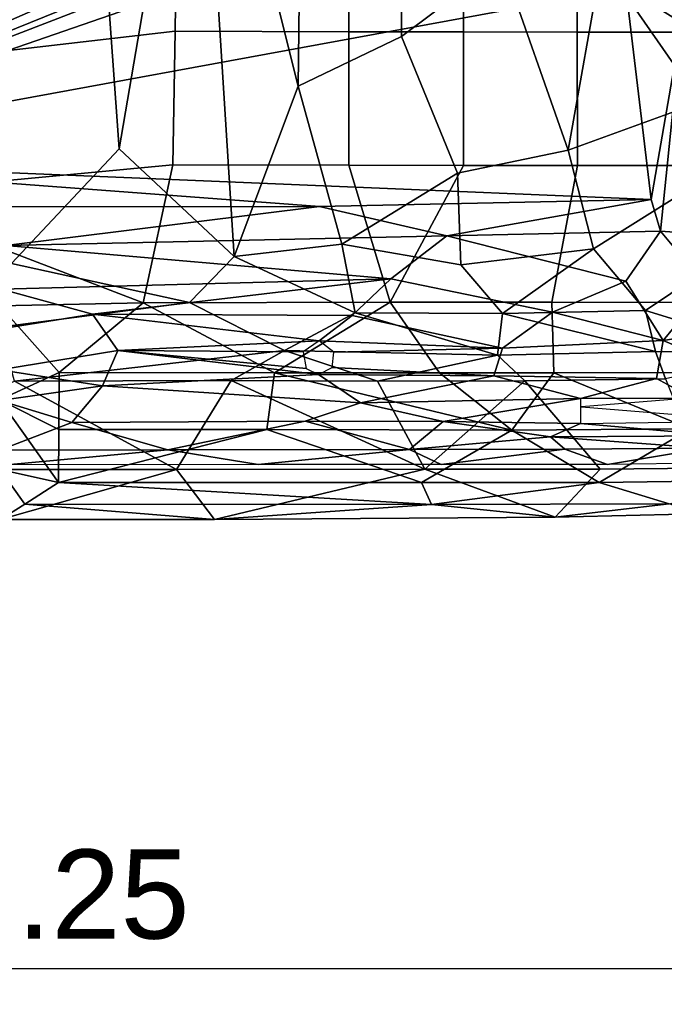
# Model space of a CAD drawing. Header units: millimetres. Extents: x -340 to 319, y -456 to 358.
# Tile 10 of 88: x 6 to 187, y -456 to -180. Entities that reach past the tile are written whole.
import ezdxf

# ---------------------------------------------------------------- set-up
doc = ezdxf.new("R2010")
doc.units = ezdxf.units.MM
doc.layers.add('Layer 01', color=7, linetype='Continuous', true_color=0x000000)
doc.styles.add('Default', font='arial.ttf')
doc.dimstyles.new('Default', dxfattribs={"dimscale": 10, "dimtxt": 2.5, "dimasz": 3, "dimexe": 1, "dimexo": 0.5, "dimgap": 0.8, "dimtad": 1, "dimtoh": 1, "dimzin": 1, "dimdsep": 46, "dimtxsty": 'Default', "dimcen": 2.5, "dimadec": 1, "dimazin": 1, "dimtfac": 1, "dimtdec": 4, "dimtix": 1, "dimtofl": 0, "dimtmove": 1, "dimatfit": 3, "dimfxl": 1, "dimtolj": 1, "dimtzin": 1, "dimarcsym": 0})

# ---------------------------------------------------------------- blocks, each defined once
blk = doc.blocks.new('*D1')
at = {"layer": 'Defpoints', "color": 0}
for p in [(-318.77, -319.83), (319.47, -319.83), (319.47, -445.83)]:
    blk.add_point(p, dxfattribs=at)
at = {"layer": 'Layer 01', "color": 0, "lineweight": -2}
for p, q in [((-318.77, -324.83), (-318.77, -455.83)), ((319.47, -324.83), (319.47, -455.83)), ((-288.77, -445.83), (289.47, -445.83))]:
    blk.add_line(p, q, dxfattribs=at)
at = {"layer": 'Layer 01', "color": 0}
for points in [[(-288.77, -440.83), (-288.77, -450.83), (-318.77, -445.83)], [(289.47, -450.83), (289.47, -440.83), (319.47, -445.83)]]:
    blk.add_solid(points, dxfattribs=at)
at = {"layer": 'Layer 01', "color": 0, "insert": (0.35, -425.07), "char_height": 25, "attachment_point": 5, "style": 'Default'}
blk.add_mtext('\\A1;638.25', dxfattribs=at)

msp = doc.modelspace()

# ---------------------------------------------------------------- linework, layer by layer
at = {"layer": 'Layer 01'}
for points in [[(-71.543, -150.43, 444.848), (150.574, -20.344, 437.249), (-85.976, -218.806, 448.843)], [(72.472, -149.481, 444.793), (-85.976, -218.806, 448.843), (150.574, -20.344, 437.249)], [(197.119, -202.66, 472.403), (169.494, -162.908, 465.444), (167.312, -61.714, 460.051), (194.032, -75.633, 465.582)], [(24.65, -85.685, 451.916), (33.958, -215.755, 458.673), (3.791, -247.978, 460.272), (-0.279, -95.652, 452.322)], [(24.65, -85.685, 451.916), (56.184, -86.269, 452.372), (33.958, -215.755, 458.673)], [(33.958, -215.755, 458.673), (56.184, -86.269, 452.372), (66.257, -245.965, 460.828)], [(56.184, -86.269, 452.372), (85.505, -87.264, 453.333), (84.243, -198.218, 458.966)], [(84.243, -198.218, 458.966), (66.257, -245.965, 460.828), (56.184, -86.269, 452.372)], [(112.64, -88.474, 454.883), (113.221, -184.26, 459.812), (84.243, -198.218, 458.966), (85.505, -87.264, 453.333)], [(140.474, -88.676, 457.39), (141.426, -163.15, 461.286), (113.221, -184.26, 459.812), (112.64, -88.474, 454.883)], [(159.341, -134.049, 443.891), (-85.976, -218.806, 448.843), (78.147, -155.421, 445.14)], [(-85.976, -218.806, 448.843), (159.341, -134.049, 443.891), (176.236, -170.603, 446.025)], [(195.879, -183.066, 504.975), (196.463, -134.592, 504.39), (162.573, -145.989, 501.08), (162.581, -183.001, 501.612)], [(-20.516, -144.303, 496.572), (0.355, -188.466, 497.439), (49.734, -182.724, 497.504), (50.167, -146.605, 496.801)], [(98.446, -182.982, 498.426), (98.446, -145.971, 497.749), (50.167, -146.605, 496.801), (49.734, -182.724, 497.504)], [(130.672, -182.987, 499.591), (130.669, -145.975, 498.97), (98.446, -145.971, 497.749), (98.446, -182.982, 498.426)], [(162.581, -183.001, 501.612), (162.573, -145.989, 501.08), (130.669, -145.975, 498.97), (130.672, -182.987, 499.591)], [(73.579, -154.117, 445.064), (-85.976, -218.806, 448.843), (72.472, -149.481, 444.793)], [(-85.976, -218.806, 448.843), (73.579, -154.117, 445.064), (78.147, -155.421, 445.14)], [(169.494, -162.908, 465.444), (160.059, -216.173, 466.435), (141.426, -163.15, 461.286)], [(169.494, -162.908, 465.444), (197.119, -202.66, 472.403), (160.059, -216.173, 466.435)], [(141.426, -163.15, 461.286), (160.059, -216.173, 466.435), (128.976, -222.605, 462.951), (113.221, -184.26, 459.812)], [(176.236, -170.603, 446.025), (192.094, -165.536, 446.126), (191.956, -180.391, 446.943)], [(176.236, -170.603, 446.025), (183.329, -230.019, 449.495), (-85.976, -218.806, 448.843)], [(176.236, -170.603, 446.025), (191.956, -180.391, 446.943), (183.329, -230.019, 449.495)], [(185.909, -238.848, 450.022), (183.329, -230.019, 449.495), (191.956, -180.391, 446.943)], [(185.909, -238.848, 450.022), (191.956, -180.391, 446.943), (197.952, -239.754, 450.754)], [(49.063, -220.3, 497.602), (49.734, -182.724, 497.504), (0.355, -188.466, 497.439), (0.36, -224.819, 497.385)], [(98.448, -220.406, 498.438), (98.446, -182.982, 498.426), (49.734, -182.724, 497.504), (49.063, -220.3, 497.602)], [(96.465, -242.524, 461.671), (84.243, -198.218, 458.966), (113.221, -184.26, 459.812), (128.976, -222.605, 462.951)], [(130.676, -220.41, 499.505), (130.672, -182.987, 499.591), (98.446, -182.982, 498.426), (98.448, -220.406, 498.438)], [(162.596, -220.424, 501.358), (162.581, -183.001, 501.612), (130.672, -182.987, 499.591), (130.676, -220.41, 499.505)], [(195.941, -220.487, 504.456), (195.879, -183.066, 504.975), (162.581, -183.001, 501.612), (162.596, -220.424, 501.358)], [(66.257, -245.965, 460.828), (84.243, -198.218, 458.966), (96.465, -242.524, 461.671)], [(160.059, -216.173, 466.435), (197.119, -202.66, 472.403), (203.494, -221.019, 473.723), (167.131, -243.886, 467.311)], [(3.791, -247.978, 460.272), (33.958, -215.755, 458.673), (66.257, -245.965, 460.828), (53.729, -258.876, 460.998)], [(128.976, -222.605, 462.951), (160.059, -216.173, 466.435), (167.131, -243.886, 467.311), (129.913, -248.362, 463.561)], [(-85.976, -218.806, 448.843), (90.192, -231.935, 449.489), (-120.42, -232.073, 449.518)], [(183.329, -230.019, 449.495), (90.192, -231.935, 449.489), (-85.976, -218.806, 448.843)], [(0.36, -224.819, 497.385), (0.36, -243.557, 496.969), (40.721, -259.006, 496.218), (49.063, -220.3, 497.602)], [(110.078, -258.832, 497.169), (98.448, -220.406, 498.438), (49.063, -220.3, 497.602), (40.721, -259.006, 496.218)], [(130.676, -220.41, 499.505), (98.448, -220.406, 498.438), (110.078, -258.832, 497.169)], [(155.415, -258.79, 498.963), (162.596, -220.424, 501.358), (130.676, -220.41, 499.505), (110.078, -258.832, 497.169)], [(193.295, -258.857, 501.772), (195.941, -220.487, 504.456), (162.596, -220.424, 501.358), (155.415, -258.79, 498.963)], [(210.502, -241.891, 473.652), (181.741, -261.172, 467.79), (167.131, -243.886, 467.311), (203.494, -221.019, 473.723)], [(96.465, -242.524, 461.671), (128.976, -222.605, 462.951), (129.913, -248.362, 463.561)], [(90.192, -231.935, 449.489), (2.114, -242.941, 449.712), (-120.42, -232.073, 449.518)], [(90.192, -231.935, 449.489), (125.96, -240.171, 449.808), (2.114, -242.941, 449.712)], [(90.192, -231.935, 449.489), (183.329, -230.019, 449.495), (125.96, -240.171, 449.808)], [(185.909, -238.848, 450.022), (125.96, -240.171, 449.808), (183.329, -230.019, 449.495)], [(2.114, -242.941, 449.712), (125.96, -240.171, 449.808), (110.24, -252.272, 449.755)], [(110.24, -252.272, 449.755), (125.96, -240.171, 449.808), (176.216, -252.892, 450.345), (155.635, -261.587, 450.016)], [(125.96, -240.171, 449.808), (185.909, -238.848, 450.022), (176.216, -252.892, 450.345)], [(176.216, -252.892, 450.345), (185.909, -238.848, 450.022), (199.057, -254.582, 451.376), (186.694, -269.548, 450.502)], [(185.909, -238.848, 450.022), (197.952, -239.754, 450.754), (199.057, -254.582, 451.376)], [(2.114, -242.941, 449.712), (110.24, -252.272, 449.755), (0.929, -255.204, 449.534)], [(66.257, -245.965, 460.828), (96.465, -242.524, 461.671), (100.188, -261.791, 462.022)], [(96.465, -242.524, 461.671), (129.913, -248.362, 463.561), (141.605, -262.013, 463.97), (100.188, -261.791, 462.022)], [(181.741, -261.172, 467.79), (210.502, -241.891, 473.652), (224.124, -262.403, 472.909), (220.077, -272.927, 470.323)], [(0.36, -243.557, 496.969), (0.36, -259.882, 496.07), (40.721, -259.006, 496.218)], [(167.131, -243.886, 467.311), (141.605, -262.013, 463.97), (129.913, -248.362, 463.561)], [(167.131, -243.886, 467.311), (181.741, -261.172, 467.79), (141.605, -262.013, 463.97)], [(0.36, -265.776, 460.882), (3.791, -247.978, 460.272), (53.729, -258.876, 460.998)], [(53.729, -258.876, 460.998), (66.257, -245.965, 460.828), (100.188, -261.791, 462.022), (80.427, -272.385, 461.125)], [(0.929, -255.204, 449.534), (110.24, -252.272, 449.755), (26.488, -262.174, 449.163)], [(110.24, -252.272, 449.755), (99.359, -262.551, 449.339), (26.488, -262.174, 449.163)], [(99.359, -262.551, 449.339), (110.24, -252.272, 449.755), (155.635, -261.587, 450.016), (141.633, -271.675, 449.089)], [(176.216, -252.892, 450.345), (186.694, -269.548, 450.502), (155.635, -261.587, 450.016)], [(-24.366, -270.301, 448.433), (0.929, -255.204, 449.534), (26.488, -262.174, 449.163)], [(199.057, -254.582, 451.376), (200.806, -267.33, 451.446), (186.694, -269.548, 450.502)], [(80.427, -272.385, 461.125), (4.565, -280.97, 460.04), (0.36, -265.776, 460.882), (53.729, -258.876, 460.998)], [(0.36, -259.882, 496.07), (17.101, -278.585, 493.708), (40.721, -259.006, 496.218)], [(40.721, -259.006, 496.218), (17.101, -278.585, 493.708), (77.54, -278.623, 494.06)], [(40.721, -259.006, 496.218), (77.54, -278.623, 494.06), (110.078, -258.832, 497.169)], [(110.078, -258.832, 497.169), (77.54, -278.623, 494.06), (123.933, -278.639, 494.933)], [(155.994, -278.637, 496.056), (155.415, -258.79, 498.963), (110.078, -258.832, 497.169), (123.933, -278.639, 494.933)], [(195.392, -278.569, 498.462), (193.295, -258.857, 501.772), (155.415, -258.79, 498.963), (155.994, -278.637, 496.056)], [(33.607, -272.379, 448.149), (0.36, -277.764, 447.355), (-24.366, -270.301, 448.433), (26.488, -262.174, 449.163)], [(0.36, -286.193, 491.997), (17.101, -278.585, 493.708), (0.36, -259.882, 496.07), (-16.354, -278.626, 493.702)], [(26.488, -262.174, 449.163), (99.359, -262.551, 449.339), (90.155, -269.622, 448.699)], [(33.607, -272.379, 448.149), (26.488, -262.174, 449.163), (90.155, -269.622, 448.699)], [(100.188, -261.791, 462.022), (140.21, -273.68, 462.839), (80.427, -272.385, 461.125)], [(100.188, -261.791, 462.022), (141.605, -262.013, 463.97), (140.21, -273.68, 462.839)], [(141.605, -262.013, 463.97), (184.512, -272.635, 466.291), (140.21, -273.68, 462.839)], [(141.605, -262.013, 463.97), (181.741, -261.172, 467.79), (184.512, -272.635, 466.291)], [(186.694, -269.548, 450.502), (141.633, -271.675, 449.089), (155.635, -261.587, 450.016)], [(181.741, -261.172, 467.79), (220.077, -272.927, 470.323), (184.512, -272.635, 466.291)], [(141.633, -271.675, 449.089), (90.155, -269.622, 448.699), (99.359, -262.551, 449.339)], [(186.694, -269.548, 450.502), (200.806, -267.33, 451.446), (202.562, -276.27, 450.999)], [(90.155, -269.622, 448.699), (85.632, -272.779, 448.311), (33.607, -272.379, 448.149)], [(141.633, -271.675, 449.089), (94.226, -272.8, 448.366), (90.155, -269.622, 448.699)], [(139.191, -279.513, 448.075), (141.633, -271.675, 449.089), (186.694, -269.548, 450.502), (184.857, -280.2, 449.439)], [(202.562, -276.27, 450.999), (195.079, -285.795, 449.07), (184.857, -280.2, 449.439), (186.694, -269.548, 450.502)], [(29.271, -282.256, 446.459), (0.36, -277.764, 447.355), (33.607, -272.379, 448.149)], [(80.427, -272.385, 461.125), (65.393, -280.755, 460.244), (4.565, -280.97, 460.04)], [(29.271, -282.256, 446.459), (33.607, -272.379, 448.149), (89.923, -279.077, 447.392)], [(89.923, -279.077, 447.392), (33.607, -272.379, 448.149), (86.478, -277.411, 447.628)], [(33.607, -272.379, 448.149), (85.632, -272.779, 448.311), (86.478, -277.411, 447.628)], [(80.427, -272.385, 461.125), (106.476, -280.969, 460.636), (65.393, -280.755, 460.244)], [(140.21, -273.68, 462.839), (106.476, -280.969, 460.636), (80.427, -272.385, 461.125)], [(141.633, -271.675, 449.089), (139.191, -279.513, 448.075), (93.795, -277.143, 447.742), (94.226, -272.8, 448.366)], [(140.21, -273.68, 462.839), (184.512, -272.635, 466.291), (187.331, -280.345, 464.73), (147.845, -280.85, 462.025)], [(184.512, -272.635, 466.291), (220.077, -272.927, 470.323), (187.331, -280.345, 464.73)], [(147.845, -280.85, 462.025), (106.476, -280.969, 460.636), (140.21, -273.68, 462.839)], [(0.36, -277.764, 447.355), (29.271, -282.256, 446.459), (0.36, -286.419, 445.466)], [(0.36, -286.193, 491.997), (17.009, -294.523, 489.289), (17.101, -278.585, 493.708)], [(75.45, -294.499, 489.556), (77.54, -278.623, 494.06), (17.101, -278.585, 493.708), (17.009, -294.523, 489.289)], [(77.54, -278.623, 494.06), (75.45, -294.499, 489.556), (144.231, -294.678, 490.63)], [(77.54, -278.623, 494.06), (144.231, -294.678, 490.63), (123.933, -278.639, 494.933)], [(89.923, -279.077, 447.392), (93.795, -277.143, 447.742), (139.191, -279.513, 448.075)], [(123.933, -278.639, 494.933), (144.231, -294.678, 490.63), (155.994, -278.637, 496.056)], [(155.994, -278.637, 496.056), (144.231, -294.678, 490.63), (194.237, -294.334, 492.971)], [(155.994, -278.637, 496.056), (194.237, -294.334, 492.971), (195.392, -278.569, 498.462)], [(4.565, -280.97, 460.04), (50.026, -305.788, 446.083), (-55.924, -305.762, 446.129)], [(50.026, -305.788, 446.083), (4.565, -280.97, 460.04), (65.393, -280.755, 460.244)], [(89.923, -279.077, 447.392), (101.727, -287.052, 445.658), (29.271, -282.256, 446.459)], [(65.393, -280.755, 460.244), (119.753, -305.675, 446.886), (50.026, -305.788, 446.083)], [(119.753, -305.675, 446.886), (65.393, -280.755, 460.244), (106.476, -280.969, 460.636)], [(101.727, -287.052, 445.658), (89.923, -279.077, 447.392), (139.191, -279.513, 448.075)], [(101.727, -287.052, 445.658), (139.191, -279.513, 448.075), (163.49, -285.869, 447.522)], [(119.753, -305.675, 446.886), (106.476, -280.969, 460.636), (147.845, -280.85, 462.025)], [(147.845, -280.85, 462.025), (169.037, -305.622, 448.703), (119.753, -305.675, 446.886)], [(139.191, -279.513, 448.075), (184.857, -280.2, 449.439), (163.49, -285.869, 447.522)], [(197.394, -305.347, 450.58), (169.037, -305.622, 448.703), (147.845, -280.85, 462.025), (187.331, -280.345, 464.73)], [(184.857, -280.2, 449.439), (195.079, -285.795, 449.07), (163.49, -285.869, 447.522)], [(0.36, -286.419, 445.466), (29.271, -282.256, 446.459), (20.696, -292.543, 443.482)], [(20.696, -292.543, 443.482), (29.271, -282.256, 446.459), (101.727, -287.052, 445.658), (86.194, -292.193, 443.88)], [(16.986, -309.39, 480.615), (17.009, -294.523, 489.289), (0.36, -286.193, 491.997)], [(16.986, -309.39, 480.615), (0.36, -286.193, 491.997), (0.524, -305.738, 483.443)], [(0.36, -286.419, 445.466), (20.696, -292.543, 443.482), (0.362, -300.312, 439.777)], [(101.727, -287.052, 445.658), (124.894, -292.29, 444.455), (86.194, -292.193, 443.88)], [(163.49, -285.869, 447.522), (124.894, -292.29, 444.455), (101.727, -287.052, 445.658)], [(124.894, -292.29, 444.455), (163.49, -285.869, 447.522), (163.46, -292.834, 445.553)], [(194.907, -285.688, 454.324), (163.77, -288.184, 454.47), (194.907, -290.68, 454.616)], [(0.362, -300.312, 439.777), (20.696, -292.543, 443.482), (47.643, -300.252, 439.844)], [(20.696, -292.543, 443.482), (86.194, -292.193, 443.88), (47.643, -300.252, 439.844)], [(115.508, -300.11, 440.433), (47.643, -300.252, 439.844), (86.194, -292.193, 443.88)], [(124.894, -292.29, 444.455), (115.508, -300.11, 440.433), (86.194, -292.193, 443.88)], [(115.508, -300.11, 440.433), (124.894, -292.29, 444.455), (155.061, -296.602, 443.561)], [(155.061, -296.602, 443.561), (124.894, -292.29, 444.455), (163.46, -292.834, 445.553)], [(155.061, -296.602, 443.561), (163.46, -292.834, 445.553), (202.991, -296.305, 446.117)], [(195.205, -292.424, 447.211), (202.991, -296.305, 446.117), (163.46, -292.834, 445.553)], [(75.45, -294.499, 489.556), (17.009, -294.523, 489.289), (16.986, -309.39, 480.615)], [(75.45, -294.499, 489.556), (16.986, -309.39, 480.615), (118.851, -309.404, 481.115)], [(144.231, -294.678, 490.63), (75.45, -294.499, 489.556), (118.851, -309.404, 481.115)], [(118.851, -309.404, 481.115), (168.719, -309.365, 482.128), (144.231, -294.678, 490.63)], [(194.237, -294.334, 492.971), (144.231, -294.678, 490.63), (168.719, -309.365, 482.128)], [(168.719, -309.365, 482.128), (215.989, -308.738, 483.937), (194.237, -294.334, 492.971)], [(115.508, -300.11, 440.433), (155.061, -296.602, 443.561), (159.11, -300.088, 441.761)], [(155.061, -296.602, 443.561), (202.991, -296.305, 446.117), (198.539, -299.817, 443.951)], [(155.061, -296.602, 443.561), (198.539, -299.817, 443.951), (159.11, -300.088, 441.761)], [(2.474, -304.49, 446.618), (0.362, -300.312, 439.777), (47.643, -300.252, 439.844)], [(2.474, -304.49, 446.618), (47.643, -300.252, 439.844), (72.969, -304.394, 446.809)], [(47.643, -300.252, 439.844), (115.508, -300.11, 440.433), (72.969, -304.394, 446.809)], [(72.969, -304.394, 446.809), (115.508, -300.11, 440.433), (124.371, -304.326, 447.641)], [(124.371, -304.326, 447.641), (115.508, -300.11, 440.433), (159.11, -300.088, 441.761)], [(124.371, -304.326, 447.641), (159.11, -300.088, 441.761), (171.024, -304.314, 449.386)], [(159.11, -300.088, 441.761), (198.539, -299.817, 443.951), (171.024, -304.314, 449.386)], [(171.024, -304.314, 449.386), (198.539, -299.817, 443.951), (198.49, -304.019, 451.28)], [(50.026, -305.788, 446.083), (0.661, -319.833, 469.071), (-57.122, -319.79, 469.034), (-55.924, -305.762, 446.129)], [(0.524, -305.738, 483.443), (7.529, -315.498, 474.598), (16.986, -309.39, 480.615)], [(0.661, -319.833, 469.071), (7.529, -315.498, 474.598), (0.524, -305.738, 483.443)], [(0.661, -319.833, 469.071), (50.026, -305.788, 446.083), (60.717, -319.772, 469.037)], [(60.717, -319.772, 469.037), (50.026, -305.788, 446.083), (119.753, -305.675, 446.886)], [(60.717, -319.772, 469.037), (119.753, -305.675, 446.886), (156.372, -319.167, 470.546)], [(169.037, -305.622, 448.703), (156.372, -319.167, 470.546), (119.753, -305.675, 446.886)], [(197.394, -305.347, 450.58), (196.165, -318.198, 472.474), (156.372, -319.167, 470.546), (169.037, -305.622, 448.703)], [(16.986, -309.39, 480.615), (7.529, -315.498, 474.598), (121.696, -315.605, 474.852)], [(16.986, -309.39, 480.615), (121.696, -315.605, 474.852), (118.851, -309.404, 481.115)], [(168.719, -309.365, 482.128), (118.851, -309.404, 481.115), (121.696, -315.605, 474.852)], [(121.696, -315.605, 474.852), (188.333, -315.422, 476.187), (168.719, -309.365, 482.128)], [(215.989, -308.738, 483.937), (168.719, -309.365, 482.128), (188.333, -315.422, 476.187)], [(60.717, -319.772, 469.037), (7.529, -315.498, 474.598), (0.661, -319.833, 469.071)], [(121.696, -315.605, 474.852), (7.529, -315.498, 474.598), (60.717, -319.772, 469.037)], [(121.696, -315.605, 474.852), (60.717, -319.772, 469.037), (156.372, -319.167, 470.546)], [(121.696, -315.605, 474.852), (156.372, -319.167, 470.546), (188.333, -315.422, 476.187)], [(156.372, -319.167, 470.546), (196.165, -318.198, 472.474), (188.333, -315.422, 476.187)]]:
    msp.add_3dface(points, dxfattribs=at)

# ---------------------------------------------------------------- dimensions: what is measured, and where the dimension line sits
dim = msp.add_linear_dim(base=(319.474, -445.833), p1=(-318.775, -319.833), p2=(319.474, -319.833), dimstyle='Default', override={"dimscale": 10, "dimtxt": 2.5, "dimasz": 3, "dimexe": 1, "dimexo": 0.5, "dimgap": 0.8, "dimtad": 1, "dimtih": 0, "dimtoh": 0, "dimdec": 2, "dimlfac": 1, "dimzin": 1, "dimtxsty": 'Default', "dimsah": 0, "dimcen": 2.5, "dimadec": 1, "dimazin": 1, "dimtix": 0, "dimtmove": 0, "dimtzin": 1}, dxfattribs=at)
dim.commit()
dim.dimension.update_dxf_attribs({"geometry": '*D1', "text_midpoint": (0.35, -425.071)})

doc.saveas('drawing.dxf')
